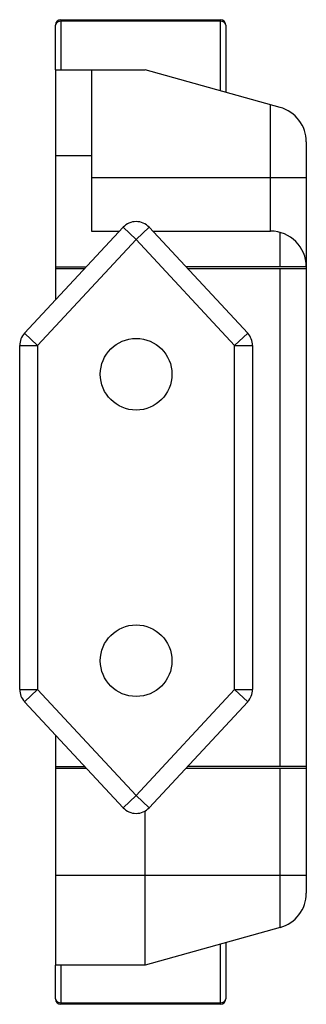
# Paper-space layout '_Links' of a CAD drawing. Header units: millimetres. Extents: x -9 to 7, y -27.2 to 27.8.
import ezdxf

# ---------------------------------------------------------------- set-up
doc = ezdxf.new("R2010")
doc.units = ezdxf.units.MM

psp = doc.layouts.new('_Links')

# ---------------------------------------------------------------- linework, layer by layer
at = {"color": 7, "linetype": 'Continuous', "lineweight": 25}
for p, q in [((-6.999, 25), (-6.999, 27.507)), ((-6.699, 27.807), (-6.699, 25)), ((-6.699, 27.807), (2.201, 27.807)), ((2.201, 27.719), (-6.699, 27.719)), ((2.201, 23.833), (2.201, 27.807)), ((2.501, 27.507), (2.501, 23.75)), ((-7, 25), (-7, 12.154)), ((-7, 25), (-2, 25)), ((-5, 25), (-5, 16)), ((5.535, 22.907), (-2, 25)), ((5, 16), (5, 23.056)), ((7, 20.98), (7, -20.98)), ((-5, 20.2), (-7, 20.2)), ((-5, 19), (7, 19)), ((-8.733, 10.288), (-3.233, 16.211)), ((-5, 16), (-3.429, 16)), ((-3.233, 16.211), (-2.5, 15.53)), ((-2.5, 15.53), (-1.767, 16.211)), ((-1.767, 16.211), (3.733, 10.288)), ((-1.571, 16), (5, 16)), ((-2.5, 15.53), (-8, 9.607)), ((3, 9.607), (-2.5, 15.53)), ((5.535, 14), (5.535, 15.927)), ((-7, 14), (-5.286, 14)), ((-7, 13.9), (-5.379, 13.9)), ((7, 14), (0.286, 14)), ((0.379, 13.9), (7, 13.9)), ((5.535, -13.9), (5.535, 13.9)), ((-8, 9.607), (-8.733, 10.288)), ((3, 9.607), (3.733, 10.288)), ((-9, -9.607), (-9, 9.607)), ((-9, 9.607), (-8, 9.607)), ((-8, 9.607), (-8, -9.607)), ((3, -9.607), (3, 9.607)), ((3, 9.607), (4, 9.607)), ((4, 9.607), (4, -9.607)), ((-9, -9.607), (-8, -9.607)), ((-8.733, -10.288), (-8, -9.607)), ((-8, -9.607), (-2.5, -15.53)), ((-2.5, -15.53), (3, -9.607)), ((3, -9.607), (4, -9.607)), ((3, -9.607), (3.733, -10.288)), ((-3.233, -16.211), (-8.733, -10.288)), ((3.733, -10.288), (-1.767, -16.211)), ((-7, -12.154), (-7, -25)), ((-7, -13.9), (-5.379, -13.9)), ((-7, -14), (-5.286, -14)), ((0.286, -14), (7, -14)), ((7, -13.9), (0.379, -13.9)), ((5.535, -22.907), (5.535, -14)), ((-3.233, -16.211), (-2.5, -15.53)), ((-1.767, -16.211), (-2.5, -15.53)), ((-2, -25), (-2, -16.396)), ((7, -20), (-7, -20)), ((5.535, -22.907), (-2, -25)), ((2.201, -27.193), (2.201, -23.833)), ((2.501, -23.75), (2.501, -26.893)), ((-2, -25), (-7, -25)), ((-6.999, -26.893), (-6.999, -25)), ((-6.699, -25), (-6.699, -27.193)), ((-6.699, -27.105), (2.201, -27.105)), ((2.201, -27.193), (-6.699, -27.193))]:
    psp.add_line(p, q, dxfattribs=at)
for centre in [(-2.5, 8), (-2.5, -8)]:
    psp.add_circle(centre, 2, dxfattribs=at)
for centre, radius, start, end in [((-6.699, 27.507), 0.3, 90, 180), ((-6.737, 27.454), 0.268, 81.9505, 168.5782), ((2.201, 27.507), 0.3, 0, 90), ((2.238, 27.454), 0.268, 11.4218, 98.0495), ((5, 20.98), 2, 0, 74.4759), ((-2.5, 15.53), 1, 42.8789, 137.1211), ((5, 14), 2, 0, 90), ((-8, 9.607), 1, 137.1211, 180), ((3, 9.607), 1, 0, 42.8789), ((-8, -9.607), 1, 180, 222.8789), ((3, -9.607), 1, 317.1211, 0), ((-2.5, -15.53), 1, 222.8789, 317.1211), ((5, -20.98), 2, 285.5241, 0), ((-6.737, -26.84), 0.268, 191.4218, 278.0495), ((-6.699, -26.893), 0.3, 180, 270), ((2.238, -26.84), 0.268, 261.9505, 348.5782), ((2.201, -26.893), 0.3, 270, 0)]:
    psp.add_arc(centre, radius, start, end, dxfattribs=at)

doc.saveas('drawing.dxf')
